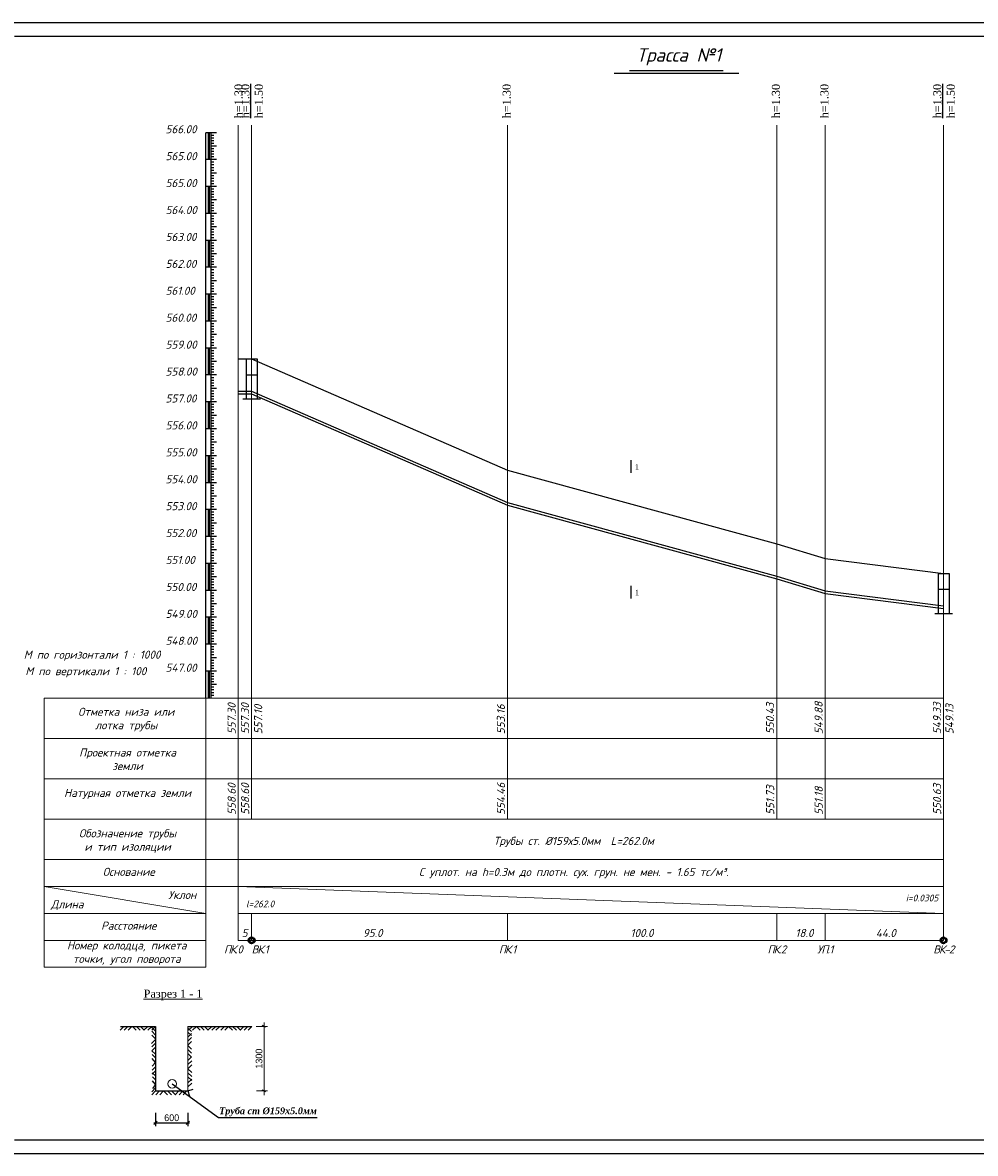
# Model space of a CAD drawing. Extents: x 0 to 361260, y 0 to 4201817.
# Tile 88 of 256: x 360173 to 360526, y 4199649 to 4200069. Entities that reach past the tile are written whole.
import ezdxf

# ---------------------------------------------------------------- set-up
doc = ezdxf.new("R2010")
doc.units = 0
doc.header["$LTSCALE"] = 0.5
doc.header["$MEASUREMENT"] = 0
for name, color, linetype in [('(0)', 7, 'Continuous'), ('_PP_TAB', 7, 'Continuous'), ('Layer6', 28, 'Continuous'), ('TXT', 7, 'Continuous'), ('Водопровод 10', 7, 'Continuous')]:
    doc.layers.add(name, color=color, linetype=linetype)
doc.styles.add('Arial Gyr', font='arial.ttf')
doc.styles.add('IsoK', font='isocpeui.ttf')
doc.styles.add('TIMES', font='times.ttf')
doc.styles.add('TimesNew', font='times.ttf', dxfattribs={"height": 2.5})

# ---------------------------------------------------------------- blocks, each defined once
blk = doc.blocks.new('_Oblique')
at = {"color": 0, "linetype": 'ByBlock', "lineweight": -2}
blk.add_line((-0.5, -0.5), (0.5, 0.5), dxfattribs=at)

msp = doc.modelspace()

# ---------------------------------------------------------------- linework, layer by layer
at = {"layer": '(0)', "ltscale": 2}
for p, q in [((360352.572, 4199902.527), (360452.572, 4199875.227)), ((360452.572, 4199875.227), (360470.572, 4199869.727)), ((360470.572, 4199869.727), (360514.572, 4199864.227))]:
    msp.add_line(p, q, dxfattribs=at)
at = {"ltscale": 2}
for p, q in [((360149.526, 4200068.806), (360776.215, 4200068.806)), ((360169.526, 4200063.806), (360771.344, 4200063.806)), ((360169.526, 4199653.806), (360771.344, 4199653.806)), ((360149.526, 4199648.806), (360776.215, 4199648.806))]:
    msp.add_line(p, q, dxfattribs=at)
at = {"color": 7}
for p, q in [((360397.955, 4200051.061), (360432.714, 4200051.061)), ((360392.267, 4200050.061), (360438.542, 4200050.061))]:
    msp.add_line(p, q, dxfattribs=at)
at = {"color": 132, "lineweight": 20, "ltscale": 0.13, "true_color": 0x00c2c2}
for p, q in [((360252.572, 4199737.927), (360252.572, 4200030.656)), ((360257.572, 4199772.927), (360257.572, 4200030.656)), ((360352.572, 4199772.927), (360352.572, 4200030.656)), ((360452.572, 4199772.927), (360452.572, 4200030.656)), ((360470.572, 4199772.927), (360470.572, 4200030.656)), ((360514.572, 4199772.927), (360514.572, 4200030.656)), ((360180.572, 4199817.927), (360180.572, 4199717.927)), ((360180.572, 4199817.927), (360240.572, 4199817.927)), ((360252.572, 4199817.927), (360240.572, 4199817.927)), ((360240.572, 4199817.927), (360240.572, 4199717.927)), ((360514.572, 4199817.927), (360252.572, 4199817.927)), ((360180.572, 4199802.927), (360240.572, 4199802.927)), ((360252.572, 4199802.927), (360240.572, 4199802.927)), ((360514.572, 4199802.927), (360252.572, 4199802.927)), ((360180.572, 4199787.927), (360252.572, 4199787.927)), ((360252.572, 4199787.927), (360514.572, 4199787.927)), ((360180.572, 4199772.927), (360240.572, 4199772.927)), ((360252.572, 4199772.927), (360240.572, 4199772.927)), ((360514.572, 4199772.927), (360252.572, 4199772.927)), ((360514.572, 4199772.927), (360514.572, 4199737.927)), ((360180.572, 4199757.927), (360240.572, 4199757.927)), ((360252.572, 4199757.927), (360240.572, 4199757.927)), ((360514.572, 4199757.927), (360252.572, 4199757.927)), ((360180.572, 4199747.927), (360240.572, 4199747.927)), ((360180.572, 4199747.927), (360240.572, 4199737.927)), ((360252.572, 4199747.927), (360240.572, 4199747.927)), ((360514.572, 4199747.927), (360252.572, 4199747.927)), ((360252.572, 4199747.927), (360252.572, 4199727.927)), ((360252.572, 4199747.927), (360514.572, 4199737.927)), ((360180.572, 4199737.927), (360240.572, 4199737.927)), ((360514.572, 4199737.927), (360252.572, 4199737.927)), ((360252.572, 4199737.927), (360252.572, 4199727.927)), ((360352.572, 4199737.927), (360352.572, 4199727.927)), ((360452.572, 4199737.927), (360452.572, 4199727.927)), ((360470.572, 4199737.927), (360470.572, 4199727.927)), ((360514.572, 4199737.927), (360514.572, 4199727.927)), ((360180.572, 4199727.927), (360240.572, 4199727.927)), ((360514.572, 4199727.927), (360252.572, 4199727.927)), ((360180.572, 4199717.927), (360240.572, 4199717.927))]:
    msp.add_line(p, q, dxfattribs=at)
at = {"linetype": 'Continuous'}
msp.add_line((360242.572, 4199913.927), (360242.572, 4199914.827), dxfattribs=at)
at = {"color": 4, "lineweight": 20, "ltscale": 0.13}
msp.add_line((360180.572, 4199727.927), (360240.572, 4199727.927), dxfattribs=at)
at = {"ltscale": 0.5}
for p, q in [((360210.149, 4199695.989), (360208.73, 4199694.546)), ((360208.806, 4199695.985), (360221.883, 4199695.985)), ((360211.64, 4199695.989), (360210.221, 4199694.546)), ((360213.064, 4199695.985), (360211.712, 4199694.546)), ((360213.276, 4199695.989), (360214.695, 4199694.546)), ((360214.767, 4199695.989), (360216.186, 4199694.546)), ((360216.258, 4199695.989), (360217.677, 4199694.546)), ((360218.968, 4199695.989), (360217.549, 4199694.546)), ((360220.459, 4199695.989), (360219.04, 4199694.546)), ((360221.883, 4199694.261), (360220.418, 4199695.658)), ((360221.905, 4199692.77), (360220.441, 4199694.167)), ((360221.883, 4199695.985), (360220.531, 4199694.546)), ((360221.883, 4199695.985), (360221.883, 4199671.985)), ((360233.896, 4199695.985), (360245.714, 4199695.985)), ((360233.896, 4199695.352), (360235.222, 4199694.057)), ((360233.896, 4199693.865), (360235.227, 4199692.566)), ((360235.557, 4199695.985), (360234.138, 4199694.541)), ((360237.048, 4199695.985), (360235.629, 4199694.541)), ((360237.039, 4199695.985), (360238.458, 4199694.541)), ((360238.531, 4199695.985), (360239.95, 4199694.541)), ((360240.022, 4199695.985), (360241.441, 4199694.541)), ((360242.731, 4199695.985), (360241.312, 4199694.541)), ((360244.222, 4199695.985), (360242.804, 4199694.541)), ((360245.714, 4199695.985), (360244.295, 4199694.541)), ((360245.883, 4199695.985), (360257.701, 4199695.985)), ((360247.544, 4199695.985), (360246.125, 4199694.541)), ((360249.035, 4199695.985), (360247.616, 4199694.541)), ((360249.026, 4199695.985), (360250.445, 4199694.541)), ((360250.518, 4199695.985), (360251.937, 4199694.541)), ((360252.009, 4199695.985), (360253.428, 4199694.541)), ((360254.718, 4199695.985), (360253.299, 4199694.541)), ((360256.209, 4199695.985), (360254.79, 4199694.541)), ((360257.701, 4199695.985), (360256.282, 4199694.541)), ((360221.927, 4199691.287), (360220.426, 4199689.574)), ((360221.927, 4199691.279), (360220.463, 4199692.676)), ((360221.883, 4199689.729), (360220.527, 4199688.356)), ((360233.896, 4199691.977), (360235.267, 4199693.332)), ((360233.896, 4199690.481), (360235.271, 4199691.841)), ((360233.896, 4199688.985), (360235.276, 4199690.35)), ((360221.883, 4199688.216), (360220.549, 4199686.865)), ((360221.883, 4199685.707), (360220.549, 4199686.865)), ((360221.883, 4199684.248), (360220.569, 4199685.502)), ((360233.837, 4199688.935), (360233.841, 4199688.931)), ((360233.837, 4199688.926), (360233.841, 4199688.931)), ((360233.896, 4199688.877), (360235.285, 4199687.52)), ((360233.896, 4199687.39), (360235.29, 4199686.029)), ((360233.896, 4199685.903), (360235.294, 4199684.538)), ((360221.883, 4199682.614), (360220.591, 4199684.011)), ((360221.883, 4199682.614), (360220.62, 4199681.187)), ((360221.883, 4199680.943), (360220.629, 4199679.695)), ((360233.896, 4199683.284), (360235.294, 4199684.667)), ((360233.896, 4199681.788), (360235.299, 4199683.175)), ((360233.896, 4199680.261), (360235.303, 4199681.684)), ((360221.883, 4199679.443), (360220.638, 4199678.204)), ((360221.883, 4199677.559), (360220.677, 4199678.709)), ((360221.883, 4199676.089), (360220.7, 4199677.218)), ((360233.882, 4199678.77), (360235.343, 4199677.368)), ((360233.896, 4199680.261), (360235.325, 4199678.859)), ((360233.9, 4199677.278), (360235.361, 4199675.877)), ((360221.883, 4199673.155), (360220.46, 4199671.715)), ((360221.883, 4199674.393), (360220.722, 4199675.727)), ((360221.883, 4199674.393), (360220.763, 4199672.898)), ((360228.079, 4199674.645), (360245.306, 4199662.15)), ((360233.873, 4199674.958), (360235.312, 4199676.381)), ((360233.877, 4199673.466), (360235.317, 4199674.89)), ((360233.877, 4199671.983), (360235.804, 4199672.604)), ((360221.887, 4199671.989), (360220.468, 4199670.546)), ((360221.883, 4199671.985), (360233.883, 4199671.985)), ((360223.379, 4199671.989), (360221.96, 4199670.546)), ((360224.87, 4199671.989), (360223.451, 4199670.546)), ((360224.861, 4199671.989), (360226.28, 4199670.546)), ((360226.353, 4199671.989), (360227.771, 4199670.546)), ((360227.844, 4199671.989), (360229.263, 4199670.546)), ((360230.553, 4199671.989), (360229.134, 4199670.546)), ((360232.044, 4199671.989), (360230.625, 4199670.546)), ((360233.535, 4199671.989), (360232.117, 4199670.546)), ((360233.881, 4199671.991), (360234.535, 4199670.075)), ((360221.258, 4199660.152), (360234.508, 4199660.152)), ((360221.883, 4199663.821), (360221.883, 4199658.902)), ((360233.883, 4199663.821), (360233.883, 4199658.902)), ((360245.306, 4199662.15), (360281.893, 4199662.15))]:
    msp.add_line(p, q, dxfattribs=at)
at = {"linetype": 'Continuous', "lineweight": 5}
for p, q in [((360221.883, 4199671.985), (360221.883, 4199695.985)), ((360233.896, 4199671.989), (360233.896, 4199695.985))]:
    msp.add_line(p, q, dxfattribs=at)
at = {"lineweight": 15, "ltscale": 0.5}
for p, q in [((360259.291, 4199695.985), (360263.443, 4199695.985)), ((360261.528, 4199696.428), (360262.778, 4199695.629)), ((360262.193, 4199697.413), (360262.193, 4199670.487)), ((360261.5, 4199672.428), (360262.75, 4199671.629)), ((360259.38, 4199671.985), (360263.443, 4199671.985)), ((360221.883, 4199663.821), (360221.883, 4199658.902)), ((360233.883, 4199663.821), (360233.883, 4199658.902))]:
    msp.add_line(p, q, dxfattribs=at)
at = {"color": 0, "lineweight": 15, "ltscale": 0.5}
msp.add_circle((360228.079, 4199674.645), 1.587, dxfattribs=at)
at = {"layer": '_PP_TAB', "color": 0, "ltscale": 10}
for p, q in [((360252.572, 4199943.927), (360257.572, 4199943.927)), ((360257.572, 4199943.927), (360352.572, 4199902.527))]:
    msp.add_line(p, q, dxfattribs=at)
at = {"layer": '_PP_TAB', "ltscale": 5000}
for p, q in [((360255.572, 4199943.927), (360255.572, 4199928.927)), ((360255.572, 4199943.927), (360259.572, 4199943.927)), ((360259.572, 4199943.927), (360259.572, 4199928.927)), ((360255.572, 4199938.029), (360259.572, 4199938.029)), ((360260.892, 4199928.927), (360254.253, 4199928.927)), ((360512.572, 4199864.227), (360512.572, 4199849.227)), ((360512.572, 4199864.227), (360516.572, 4199864.227)), ((360516.572, 4199864.227), (360516.572, 4199849.227)), ((360512.572, 4199858.329), (360516.572, 4199858.329)), ((360517.892, 4199849.227), (360511.253, 4199849.227))]:
    msp.add_line(p, q, dxfattribs=at)
at = {"layer": '_PP_TAB', "color": 176, "lineweight": 25, "ltscale": 5000}
for p, q in [((360252.572, 4199931.927), (360257.572, 4199931.927)), ((360252.572, 4199930.927), (360257.572, 4199930.927)), ((360257.572, 4199931.927), (360352.572, 4199890.527)), ((360257.572, 4199930.927), (360352.572, 4199889.527)), ((360352.572, 4199890.527), (360452.572, 4199863.227)), ((360352.572, 4199889.527), (360452.572, 4199862.227)), ((360452.572, 4199863.227), (360470.572, 4199857.727)), ((360452.572, 4199862.227), (360470.572, 4199856.727)), ((360470.572, 4199857.727), (360514.572, 4199852.227)), ((360470.572, 4199856.727), (360514.572, 4199851.227))]:
    msp.add_line(p, q, dxfattribs=at)
at = {"layer": 'TXT'}
for p, q in [((360240.572, 4199817.927), (360240.572, 4200027.927)), ((360242.572, 4200027.927), (360240.572, 4200027.927)), ((360241.372, 4200027.927), (360241.372, 4200017.927)), ((360241.572, 4200027.927), (360241.572, 4200017.927)), ((360241.772, 4200027.927), (360241.772, 4200017.927)), ((360242.572, 4199817.927), (360242.572, 4200027.927)), ((360244.572, 4200027.927), (360242.572, 4200027.927)), ((360243.572, 4200026.927), (360242.572, 4200026.927)), ((360243.572, 4200025.927), (360242.572, 4200025.927)), ((360243.572, 4200024.927), (360242.572, 4200024.927)), ((360243.572, 4200023.927), (360242.572, 4200023.927)), ((360244.572, 4200022.927), (360242.572, 4200022.927)), ((360243.572, 4200021.927), (360242.572, 4200021.927)), ((360242.572, 4200017.927), (360240.572, 4200017.927)), ((360243.572, 4200020.927), (360242.572, 4200020.927)), ((360243.572, 4200019.927), (360242.572, 4200019.927)), ((360243.572, 4200018.927), (360242.572, 4200018.927)), ((360244.572, 4200017.927), (360242.572, 4200017.927)), ((360243.572, 4200016.927), (360242.572, 4200016.927)), ((360243.572, 4200015.927), (360242.572, 4200015.927)), ((360243.572, 4200014.927), (360242.572, 4200014.927)), ((360243.572, 4200013.927), (360242.572, 4200013.927)), ((360244.572, 4200012.927), (360242.572, 4200012.927)), ((360243.572, 4200011.927), (360242.572, 4200011.927)), ((360243.572, 4200010.927), (360242.572, 4200010.927)), ((360243.572, 4200009.927), (360242.572, 4200009.927)), ((360243.572, 4200008.927), (360242.572, 4200008.927)), ((360242.572, 4200007.927), (360240.572, 4200007.927)), ((360242.572, 4200007.927), (360240.572, 4200007.927)), ((360241.372, 4200007.927), (360241.372, 4199997.927)), ((360241.572, 4200007.927), (360241.572, 4199997.927)), ((360241.772, 4200007.927), (360241.772, 4199997.927)), ((360244.572, 4200007.927), (360242.572, 4200007.927)), ((360244.572, 4200007.927), (360242.572, 4200007.927)), ((360243.572, 4200006.927), (360242.572, 4200006.927)), ((360243.572, 4200005.927), (360242.572, 4200005.927)), ((360243.572, 4200004.927), (360242.572, 4200004.927)), ((360243.572, 4200003.927), (360242.572, 4200003.927)), ((360244.572, 4200002.927), (360242.572, 4200002.927)), ((360243.572, 4200001.927), (360242.572, 4200001.927)), ((360243.572, 4200000.927), (360242.572, 4200000.927)), ((360242.572, 4199997.927), (360240.572, 4199997.927)), ((360243.572, 4199999.927), (360242.572, 4199999.927)), ((360243.572, 4199998.927), (360242.572, 4199998.927)), ((360244.572, 4199997.927), (360242.572, 4199997.927)), ((360243.572, 4199996.927), (360242.572, 4199996.927)), ((360243.572, 4199995.927), (360242.572, 4199995.927)), ((360243.572, 4199994.927), (360242.572, 4199994.927)), ((360243.572, 4199993.927), (360242.572, 4199993.927)), ((360244.572, 4199992.927), (360242.572, 4199992.927)), ((360243.572, 4199991.927), (360242.572, 4199991.927)), ((360242.572, 4199987.927), (360240.572, 4199987.927)), ((360241.372, 4199987.927), (360241.372, 4199977.927)), ((360241.572, 4199987.927), (360241.572, 4199977.927)), ((360241.772, 4199987.927), (360241.772, 4199977.927)), ((360243.572, 4199990.927), (360242.572, 4199990.927)), ((360243.572, 4199989.927), (360242.572, 4199989.927)), ((360243.572, 4199988.927), (360242.572, 4199988.927)), ((360244.572, 4199987.927), (360242.572, 4199987.927)), ((360243.572, 4199986.927), (360242.572, 4199986.927)), ((360243.572, 4199985.927), (360242.572, 4199985.927)), ((360243.572, 4199984.927), (360242.572, 4199984.927)), ((360243.572, 4199983.927), (360242.572, 4199983.927)), ((360244.572, 4199982.927), (360242.572, 4199982.927)), ((360243.572, 4199981.927), (360242.572, 4199981.927)), ((360243.572, 4199980.927), (360242.572, 4199980.927)), ((360243.572, 4199979.927), (360242.572, 4199979.927)), ((360242.572, 4199977.927), (360240.572, 4199977.927)), ((360243.572, 4199978.927), (360242.572, 4199978.927)), ((360244.572, 4199977.927), (360242.572, 4199977.927)), ((360243.572, 4199976.927), (360242.572, 4199976.927)), ((360243.572, 4199975.927), (360242.572, 4199975.927)), ((360243.572, 4199974.927), (360242.572, 4199974.927)), ((360243.572, 4199973.927), (360242.572, 4199973.927)), ((360244.572, 4199972.927), (360242.572, 4199972.927)), ((360243.572, 4199971.927), (360242.572, 4199971.927)), ((360243.572, 4199970.927), (360242.572, 4199970.927)), ((360242.572, 4199967.927), (360240.572, 4199967.927)), ((360241.372, 4199967.927), (360241.372, 4199957.927)), ((360241.572, 4199967.927), (360241.572, 4199957.927)), ((360241.772, 4199967.927), (360241.772, 4199957.927)), ((360243.572, 4199969.927), (360242.572, 4199969.927)), ((360243.572, 4199968.927), (360242.572, 4199968.927)), ((360244.572, 4199967.927), (360242.572, 4199967.927)), ((360243.572, 4199966.927), (360242.572, 4199966.927)), ((360243.572, 4199965.927), (360242.572, 4199965.927)), ((360243.572, 4199964.927), (360242.572, 4199964.927)), ((360243.572, 4199963.927), (360242.572, 4199963.927)), ((360244.572, 4199962.927), (360242.572, 4199962.927)), ((360243.572, 4199961.927), (360242.572, 4199961.927)), ((360243.572, 4199960.927), (360242.572, 4199960.927)), ((360243.572, 4199959.927), (360242.572, 4199959.927)), ((360243.572, 4199958.927), (360242.572, 4199958.927)), ((360242.572, 4199957.927), (360240.572, 4199957.927)), ((360244.572, 4199957.927), (360242.572, 4199957.927)), ((360243.572, 4199956.927), (360242.572, 4199956.927)), ((360243.572, 4199955.927), (360242.572, 4199955.927)), ((360243.572, 4199954.927), (360242.572, 4199954.927)), ((360243.572, 4199953.927), (360242.572, 4199953.927)), ((360244.572, 4199952.927), (360242.572, 4199952.927)), ((360243.572, 4199951.927), (360242.572, 4199951.927)), ((360243.572, 4199950.927), (360242.572, 4199950.927)), ((360243.572, 4199949.927), (360242.572, 4199949.927)), ((360242.572, 4199947.927), (360240.572, 4199947.927)), ((360241.372, 4199947.927), (360241.372, 4199937.927)), ((360241.572, 4199947.927), (360241.572, 4199937.927)), ((360241.772, 4199947.927), (360241.772, 4199937.927)), ((360243.572, 4199948.927), (360242.572, 4199948.927)), ((360244.572, 4199947.927), (360242.572, 4199947.927)), ((360243.572, 4199946.927), (360242.572, 4199946.927)), ((360243.572, 4199945.927), (360242.572, 4199945.927)), ((360243.572, 4199944.927), (360242.572, 4199944.927)), ((360243.572, 4199943.927), (360242.572, 4199943.927)), ((360244.572, 4199942.927), (360242.572, 4199942.927)), ((360243.572, 4199941.927), (360242.572, 4199941.927)), ((360242.572, 4199937.927), (360240.572, 4199937.927)), ((360243.572, 4199940.927), (360242.572, 4199940.927)), ((360243.572, 4199939.927), (360242.572, 4199939.927)), ((360243.572, 4199938.927), (360242.572, 4199938.927)), ((360244.572, 4199937.927), (360242.572, 4199937.927)), ((360243.572, 4199936.927), (360242.572, 4199936.927)), ((360243.572, 4199935.927), (360242.572, 4199935.927)), ((360243.572, 4199934.927), (360242.572, 4199934.927)), ((360243.572, 4199933.927), (360242.572, 4199933.927)), ((360244.572, 4199932.927), (360242.572, 4199932.927)), ((360243.572, 4199931.927), (360242.572, 4199931.927)), ((360243.572, 4199930.927), (360242.572, 4199930.927)), ((360243.572, 4199929.927), (360242.572, 4199929.927)), ((360243.572, 4199928.927), (360242.572, 4199928.927)), ((360242.572, 4199927.927), (360240.572, 4199927.927)), ((360241.372, 4199927.927), (360241.372, 4199917.927)), ((360241.572, 4199927.927), (360241.572, 4199917.927)), ((360241.772, 4199927.927), (360241.772, 4199917.927)), ((360244.572, 4199927.927), (360242.572, 4199927.927)), ((360243.572, 4199926.927), (360242.572, 4199926.927)), ((360243.572, 4199925.927), (360242.572, 4199925.927)), ((360243.572, 4199924.927), (360242.572, 4199924.927)), ((360243.572, 4199923.927), (360242.572, 4199923.927)), ((360244.572, 4199922.927), (360242.572, 4199922.927)), ((360243.572, 4199921.927), (360242.572, 4199921.927)), ((360243.572, 4199920.927), (360242.572, 4199920.927)), ((360242.572, 4199917.927), (360240.572, 4199917.927)), ((360243.572, 4199919.927), (360242.572, 4199919.927)), ((360243.572, 4199918.927), (360242.572, 4199918.927)), ((360244.572, 4199917.927), (360242.572, 4199917.927)), ((360243.572, 4199916.927), (360242.572, 4199916.927)), ((360243.572, 4199915.927), (360242.572, 4199915.927)), ((360243.572, 4199914.927), (360242.572, 4199914.927)), ((360243.572, 4199913.927), (360242.572, 4199913.927)), ((360244.572, 4199912.927), (360242.572, 4199912.927)), ((360243.572, 4199911.927), (360242.572, 4199911.927)), ((360242.572, 4199907.927), (360240.572, 4199907.927)), ((360241.372, 4199907.927), (360241.372, 4199897.927)), ((360241.572, 4199907.927), (360241.572, 4199897.927)), ((360241.772, 4199907.927), (360241.772, 4199897.927)), ((360243.572, 4199910.927), (360242.572, 4199910.927)), ((360243.572, 4199909.927), (360242.572, 4199909.927)), ((360243.572, 4199908.927), (360242.572, 4199908.927)), ((360244.572, 4199907.927), (360242.572, 4199907.927)), ((360243.572, 4199906.927), (360242.572, 4199906.927)), ((360243.572, 4199905.927), (360242.572, 4199905.927)), ((360243.572, 4199904.927), (360242.572, 4199904.927)), ((360243.572, 4199903.927), (360242.572, 4199903.927)), ((360244.572, 4199902.927), (360242.572, 4199902.927)), ((360243.572, 4199901.927), (360242.572, 4199901.927)), ((360243.572, 4199900.927), (360242.572, 4199900.927)), ((360243.572, 4199899.927), (360242.572, 4199899.927)), ((360242.572, 4199897.927), (360240.572, 4199897.927)), ((360243.572, 4199898.927), (360242.572, 4199898.927)), ((360244.572, 4199897.927), (360242.572, 4199897.927)), ((360243.572, 4199896.927), (360242.572, 4199896.927)), ((360243.572, 4199895.927), (360242.572, 4199895.927)), ((360243.572, 4199894.927), (360242.572, 4199894.927)), ((360243.572, 4199893.927), (360242.572, 4199893.927)), ((360244.572, 4199892.927), (360242.572, 4199892.927)), ((360243.572, 4199891.927), (360242.572, 4199891.927)), ((360243.572, 4199890.927), (360242.572, 4199890.927)), ((360242.572, 4199887.927), (360240.572, 4199887.927)), ((360241.372, 4199887.927), (360241.372, 4199877.927)), ((360241.572, 4199887.927), (360241.572, 4199877.927)), ((360241.772, 4199887.927), (360241.772, 4199877.927)), ((360243.572, 4199889.927), (360242.572, 4199889.927)), ((360243.572, 4199888.927), (360242.572, 4199888.927)), ((360244.572, 4199887.927), (360242.572, 4199887.927)), ((360243.572, 4199886.927), (360242.572, 4199886.927)), ((360243.572, 4199885.927), (360242.572, 4199885.927)), ((360243.572, 4199884.927), (360242.572, 4199884.927)), ((360243.572, 4199883.927), (360242.572, 4199883.927)), ((360244.572, 4199882.927), (360242.572, 4199882.927)), ((360243.572, 4199881.927), (360242.572, 4199881.927)), ((360243.572, 4199880.927), (360242.572, 4199880.927)), ((360243.572, 4199879.927), (360242.572, 4199879.927)), ((360243.572, 4199878.927), (360242.572, 4199878.927)), ((360242.572, 4199877.927), (360240.572, 4199877.927)), ((360244.572, 4199877.927), (360242.572, 4199877.927)), ((360243.572, 4199876.927), (360242.572, 4199876.927)), ((360243.572, 4199875.927), (360242.572, 4199875.927)), ((360243.572, 4199874.927), (360242.572, 4199874.927)), ((360243.572, 4199873.927), (360242.572, 4199873.927)), ((360244.572, 4199872.927), (360242.572, 4199872.927)), ((360243.572, 4199871.927), (360242.572, 4199871.927)), ((360243.572, 4199870.927), (360242.572, 4199870.927)), ((360243.572, 4199869.927), (360242.572, 4199869.927)), ((360242.572, 4199867.927), (360240.572, 4199867.927)), ((360242.572, 4199867.927), (360240.572, 4199867.927)), ((360241.372, 4199867.927), (360241.372, 4199857.927)), ((360241.572, 4199867.927), (360241.572, 4199857.927)), ((360241.772, 4199867.927), (360241.772, 4199857.927)), ((360243.572, 4199868.927), (360242.572, 4199868.927)), ((360244.572, 4199867.927), (360242.572, 4199867.927)), ((360244.572, 4199867.927), (360242.572, 4199867.927)), ((360243.572, 4199866.927), (360242.572, 4199866.927)), ((360243.572, 4199865.927), (360242.572, 4199865.927)), ((360243.572, 4199864.927), (360242.572, 4199864.927)), ((360243.572, 4199863.927), (360242.572, 4199863.927)), ((360244.572, 4199862.927), (360242.572, 4199862.927)), ((360243.572, 4199861.927), (360242.572, 4199861.927)), ((360242.572, 4199857.927), (360240.572, 4199857.927)), ((360243.572, 4199860.927), (360242.572, 4199860.927)), ((360243.572, 4199859.927), (360242.572, 4199859.927)), ((360243.572, 4199858.927), (360242.572, 4199858.927)), ((360244.572, 4199857.927), (360242.572, 4199857.927)), ((360244.572, 4199857.927), (360242.572, 4199857.927)), ((360243.572, 4199856.927), (360242.572, 4199856.927)), ((360243.572, 4199855.927), (360242.572, 4199855.927)), ((360243.572, 4199854.927), (360242.572, 4199854.927)), ((360243.572, 4199853.927), (360242.572, 4199853.927)), ((360244.572, 4199852.927), (360242.572, 4199852.927)), ((360243.572, 4199851.927), (360242.572, 4199851.927)), ((360243.572, 4199850.927), (360242.572, 4199850.927)), ((360243.572, 4199849.927), (360242.572, 4199849.927)), ((360243.572, 4199848.927), (360242.572, 4199848.927)), ((360242.572, 4199847.927), (360240.572, 4199847.927)), ((360241.372, 4199847.927), (360241.372, 4199837.927)), ((360241.572, 4199847.927), (360241.572, 4199837.927)), ((360241.772, 4199847.927), (360241.772, 4199837.927)), ((360244.572, 4199847.927), (360242.572, 4199847.927)), ((360244.572, 4199847.927), (360242.572, 4199847.927)), ((360243.572, 4199846.927), (360242.572, 4199846.927)), ((360243.572, 4199845.927), (360242.572, 4199845.927)), ((360243.572, 4199844.927), (360242.572, 4199844.927)), ((360243.572, 4199843.927), (360242.572, 4199843.927)), ((360244.572, 4199842.927), (360242.572, 4199842.927)), ((360243.572, 4199841.927), (360242.572, 4199841.927)), ((360243.572, 4199840.927), (360242.572, 4199840.927)), ((360242.572, 4199837.927), (360240.572, 4199837.927)), ((360243.572, 4199839.927), (360242.572, 4199839.927)), ((360243.572, 4199838.927), (360242.572, 4199838.927)), ((360244.572, 4199837.927), (360242.572, 4199837.927)), ((360244.572, 4199837.927), (360242.572, 4199837.927)), ((360243.572, 4199836.927), (360242.572, 4199836.927)), ((360243.572, 4199835.927), (360242.572, 4199835.927)), ((360243.572, 4199834.927), (360242.572, 4199834.927)), ((360243.572, 4199833.927), (360242.572, 4199833.927)), ((360244.572, 4199832.927), (360242.572, 4199832.927)), ((360242.572, 4199827.927), (360240.572, 4199827.927)), ((360241.372, 4199827.927), (360241.372, 4199817.927)), ((360241.572, 4199827.927), (360241.572, 4199817.927)), ((360241.772, 4199827.927), (360241.772, 4199817.927)), ((360243.572, 4199831.927), (360242.572, 4199831.927)), ((360243.572, 4199830.927), (360242.572, 4199830.927)), ((360243.572, 4199829.927), (360242.572, 4199829.927)), ((360243.572, 4199828.927), (360242.572, 4199828.927)), ((360244.572, 4199827.927), (360242.572, 4199827.927)), ((360243.572, 4199826.927), (360242.572, 4199826.927)), ((360243.572, 4199825.927), (360242.572, 4199825.927)), ((360243.572, 4199824.927), (360242.572, 4199824.927)), ((360243.572, 4199823.927), (360242.572, 4199823.927)), ((360244.572, 4199822.927), (360242.572, 4199822.927)), ((360243.572, 4199821.927), (360242.572, 4199821.927)), ((360243.572, 4199820.927), (360242.572, 4199820.927)), ((360243.572, 4199819.927), (360242.572, 4199819.927)), ((360243.572, 4199818.927), (360242.572, 4199818.927))]:
    msp.add_line(p, q, dxfattribs=at)
at = {"layer": 'Водопровод 10', "color": 0, "linetype": 'Continuous', "lineweight": -2}
for p, q in [((360398.387, 4199906.266, -909.055), (360398.387, 4199901.562, -909.055)), ((360398.387, 4199859.618, -909.055), (360398.387, 4199854.914, -909.055))]:
    msp.add_line(p, q, dxfattribs=at)

# ---------------------------------------------------------------- block references
at = {"lineweight": 15, "ltscale": 0.5, "xscale": 1.25, "yscale": 1.25, "zscale": 1.25}
msp.add_blockref('_Oblique', (360221.883, 4199660.152), dxfattribs=at)
at = {"lineweight": 15, "ltscale": 0.5, "xscale": 1.25, "yscale": 1.25, "zscale": 1.25, "rotation": 180}
msp.add_blockref('_Oblique', (360233.883, 4199660.152), dxfattribs=at)

# ---------------------------------------------------------------- texts
at = {"color": 0, "linetype": 'Continuous', "lineweight": 30, "style": 'IsoK'}
for s, p in [('566.00', (360225.599, 4200027.701, -909.055)), ('565.00', (360225.599, 4200017.701, -909.055)), ('565.00', (360225.599, 4200007.701, -909.055)), ('564.00', (360225.599, 4199997.701, -909.055)), ('563.00', (360225.599, 4199987.701, -909.055)), ('562.00', (360225.599, 4199977.701, -909.055)), ('561.00', (360225.599, 4199967.701, -909.055)), ('560.00', (360225.599, 4199957.701, -909.055)), ('559.00', (360225.599, 4199947.701, -909.055)), ('558.00', (360225.599, 4199937.701, -909.055)), ('557.00', (360225.599, 4199927.701, -909.055)), ('556.00', (360225.599, 4199917.701, -909.055)), ('555.00', (360225.599, 4199907.701, -909.055)), ('554.00', (360225.599, 4199897.701, -909.055)), ('553.00', (360225.599, 4199887.701, -909.055)), ('552.00', (360225.599, 4199877.701, -909.055)), ('551.00', (360225.599, 4199867.701, -909.055)), ('550.00', (360225.599, 4199857.701, -909.055)), ('549.00', (360225.599, 4199847.701, -909.055)), ('548.00', (360225.599, 4199837.701, -909.055)), ('547.00', (360225.599, 4199827.701, -909.055))]:
    msp.add_text(s, height=3, dxfattribs=at).set_placement(p)
at = {"linetype": 'Continuous', "lineweight": 30, "style": 'IsoK'}
for s, p in [('557.30', (360251.637, 4199804.519, -899.224)), ('557.30', (360256.637, 4199804.519, -899.224)), ('557.10', (360261.508, 4199804.519, -899.224)), ('553.16', (360351.637, 4199804.519, -899.224)), ('550.43', (360451.637, 4199804.519, -899.224)), ('549.88', (360469.637, 4199804.519, -899.224)), ('549.33', (360513.637, 4199804.519, -899.224)), ('549.13', (360518.249, 4199804.519, -899.224)), ('558.60', (360251.663, 4199774.519, -902.841)), ('558.60', (360256.663, 4199774.519, -902.841)), ('554.46', (360351.663, 4199774.519, -902.841)), ('551.73', (360451.663, 4199774.519, -902.841)), ('551.18', (360469.663, 4199774.519, -902.841)), ('550.63', (360513.663, 4199774.519, -902.841))]:
    msp.add_text(s, height=3, rotation=90, dxfattribs=at).set_placement(p)
at = {"lineweight": 30, "ltscale": 0.13, "char_height": 3, "attachment_point": 5, "rotation": 90}
for insert, width in [((360252.738, 4200039.667), 12.33714), ((360352.312, 4200039.667), 16.68843), ((360452.312, 4200039.667), 16.68843), ((360470.312, 4200039.667), 16.68843)]:
    msp.add_mtext('{\\fTimes New Roman|b0|i0|c204|p18;h=1.30}', dxfattribs=dict(at, insert=insert, width=width))
at = {"lineweight": 30, "ltscale": 0.13, "char_height": 3}
for s, insert, width, attachment_point in [('{\\fISOCPEUR|b0|i1|c204|p34;М\\fISOCPEUR|b0|i1|c0|p34; \\fISOCPEUR|b0|i1|c204|p34;по\\fISOCPEUR|b0|i1|c0|p34; \\fISOCPEUR|b0|i1|c204|p34;горизонтали\\fISOCPEUR|b0|i1|c0|p34; 1 : 1000\\fTimes New Roman|b0|i0|c204|p18; }', (360198.311, 4199833.635), 65.93338, 5), ('{\\fISOCPEUR|b0|i1|c204|p34;М\\fISOCPEUR|b0|i1|c0|p34; \\fISOCPEUR|b0|i1|c204|p34;по\\fISOCPEUR|b0|i1|c0|p34; \\fISOCPEUR|b0|i1|c204|p34;вертикали\\fISOCPEUR|b0|i1|c0|p34; 1 : 100}', (360195.986, 4199827.505), 50.2234, 5), ('{\\fISOCPEUR|b0|i1|c204|p34;Отметка\\fISOCPEUR|b0|i1|c0|p34; \\fISOCPEUR|b0|i1|c204|p34;низа\\fISOCPEUR|b0|i1|c0|p34; \\fISOCPEUR|b0|i1|c204|p34;или\\fISOCPEUR|b0|i1|c0|p34; \\P\\fISOCPEUR|b0|i1|c204|p34;лотка\\fISOCPEUR|b0|i1|c0|p34; \\fISOCPEUR|b0|i1|c204|p34;трубы}', (360210.97, 4199809.918), 47.55856, 5), ('{\\fISOCPEUR|b0|i1|c204|p34;Проектная\\fISOCPEUR|b0|i1|c0|p34; \\fISOCPEUR|b0|i1|c204|p34;отметка\\fISOCPEUR|b0|i1|c0|p34; \\fISOCPEUR|b0|i1|c204|p34;земли}', (360211.492, 4199799.199), 45.79479, 2), ('{\\fISOCPEUR|b0|i1|c204|p34;Натурная\\fISOCPEUR|b0|i1|c0|p34; \\fISOCPEUR|b0|i1|c204|p34;отметка\\fISOCPEUR|b0|i1|c0|p34; \\fISOCPEUR|b0|i1|c204|p34;земли}', (360211.492, 4199784.199), 45.79479, 2), ('{\\fISOCPEUR|b0|i1|c204|p34;Обозначение\\fISOCPEUR|b0|i1|c0|p34; \\fISOCPEUR|b0|i1|c204|p34;трубы\\fISOCPEUR|b0|i1|c0|p34; \\P\\fISOCPEUR|b0|i1|c204|p34;и\\fISOCPEUR|b0|i1|c0|p34; \\fISOCPEUR|b0|i1|c204|p34;тип\\fISOCPEUR|b0|i1|c0|p34; \\fISOCPEUR|b0|i1|c204|p34;изоляции}', (360211.492, 4199769.199), 45.79479, 2), ('{\\fISOCPEUR|b0|i1|c204|p34;Основание}', (360211.938, 4199754.887), 45.79479, 2), ('{\\fISOCPEUR|b0|i1|c204|p34;Уклон}', (360231.803, 4199746.305), 11.41864, 2), ('{\\fISOCPEUR|b0|i1|c204|p34;Длина}', (360189.077, 4199742.817), 11.755, 2), ('{\\fISOCPEUR|b0|i1|c204|p34;Расстояние}', (360211.938, 4199734.887), 21.16194, 2), ('{\\fISOCPEUR|b0|i1|c204|p34;95.0}', (360302.518, 4199730.659), 6, 5), ('{\\fISOCPEUR|b0|i1|c204|p34;100.0}', (360402.518, 4199730.659), 6, 5), ('{\\fISOCPEUR|b0|i1|c204|p34;18.0}', (360462.858, 4199730.659), 6, 5), ('{\\fISOCPEUR|b0|i1|c204|p34;44.0}', (360493.095, 4199730.659), 6, 5), ('{\\fISOCPEUR|b0|i1|c204|p34;Номер\\fISOCPEUR|b0|i1|c0|p34; \\fISOCPEUR|b0|i1|c204|p34;колодца\\fISOCPEUR|b0|i1|c0|p34;, \\fISOCPEUR|b0|i1|c204|p34;пикета\\fISOCPEUR|b0|i1|c0|p34;\\P\\fISOCPEUR|b0|i1|c204|p34;точки\\fISOCPEUR|b0|i1|c0|p34;, \\fISOCPEUR|b0|i1|c204|p34;угол\\fISOCPEUR|b0|i1|c0|p34; \\fISOCPEUR|b0|i1|c204|p34;поворота}', (360211.194, 4199727.563), 48.43374, 2)]:
    msp.add_mtext(s, dxfattribs=dict(at, insert=insert, width=width, attachment_point=attachment_point))
at = {"ltscale": 0.5, "char_height": 2.53034, "attachment_point": 3, "rotation": 0.00438}
for s, insert, width in [('{\\fISOCPEUR|b0|i1|c204|p34;i=0.0305}', (360512.624, 4199744.929, -355.014), 11.68277), ('{\\fISOCPEUR|b0|i1|c204|p34;l=262.0}', (360265.957, 4199742.723), 11.91263)]:
    msp.add_mtext(s, dxfattribs=dict(at, insert=insert, width=width))
at = {"color": 0, "lineweight": 15, "insert": (360228.379, 4199709.635), "char_height": 3, "width": 20.87289, "attachment_point": 2}
msp.add_mtext('{\\fSylfaen|b0|i0|c204|p18;\\LРазрез 1 - 1}', dxfattribs=at)
at = {"color": 0, "lineweight": 30, "insert": (360260.318, 4199683.985), "char_height": 2.5, "width": 7.525, "attachment_point": 5, "rotation": 90}
msp.add_mtext('1300', dxfattribs=at)
at = {"color": 0, "ltscale": 0.5, "insert": (360263.623, 4199664.203), "char_height": 2.5, "width": 45.13292, "attachment_point": 5}
msp.add_mtext('{\\fTimes New Roman|b1|i1|c204|p18;Труба ст Ø159х5.0мм }', dxfattribs=at)
at = {"ltscale": 0.5, "insert": (360227.883, 4199662.027), "char_height": 2.5, "attachment_point": 5}
msp.add_mtext('600', dxfattribs=at)
at = {"layer": 'Layer6', "color": 7, "lineweight": 5, "attachment_point": 5, "style": 'Arial Gyr'}
for s, insert, char_height, width in [('{\\fISOCPEUR|b0|i1|c204|p34;Трасса №1}', (360416.256, 4200056.12, 254.812), 5, 34.95909), ('{\\fISOCPEUR|b0|i1|c204|p34;Трубы \\C0;ст.\\C7; %%C159х5.0мм  L=262.0м}', (360377.213, 4199764.471, 254.812), 3, 241.37571), ('{\\fISOCPEUR|b0|i1|c204|p34;С уплот. на h=0.3м до плотн. сух. грун. не мен. - 1.65 тс/м³.}', (360377.213, 4199752.927), 3, 272.94724)]:
    msp.add_mtext(s, dxfattribs=dict(at, insert=insert, char_height=char_height, width=width))
at = {"layer": 'TXT', "char_height": 3, "width": 12.33714, "attachment_point": 5, "rotation": 90}
for insert in [(360257.738, 4200039.667), (360514.738, 4200039.667)]:
    msp.add_mtext('{\\fTimes New Roman|b0|i0|c204|p18;\\Lh=1.30\\l\\Ph=1.50}', dxfattribs=dict(at, insert=insert))
at = {"layer": 'Водопровод 10', "color": 0, "style": 'TimesNew'}
for p in [(360399.906, 4199902.771, -909.055), (360399.906, 4199856.123, -909.055)]:
    msp.add_text('1', height=2.016, dxfattribs=at).set_placement(p)

# ---------------------------------------------------------------- next in the draw order: texts
at = {"color": 0, "lineweight": 20, "char_height": 3, "width": 8.62545, "attachment_point": 5, "style": 'TIMES', "bg_fill": 2}
for s, insert in [('{\\fISOCPEUR|b0|i1|c204|p34;\\T0.85;ПК.0}', (360250.656, 4199724.558, -909.055)), ('{\\fISOCPEUR|b0|i1|c204|p34;\\T0.85;ПК.1}', (360352.52, 4199724.558, -909.055)), ('{\\fISOCPEUR|b0|i1|c204|p34;\\T0.85;ПК.2}', (360452.52, 4199724.558, -909.055)), ('{\\fISOCPEUR|b0|i1|c204|p34;\\T0.85;УП.1}', (360470.52, 4199724.558, -909.055)), ('{\\fISOCPEUR|b0|i1|c204|p34;\\T0.85;ВК-2}', (360514.52, 4199724.558, -909.055))]:
    msp.add_mtext(s, dxfattribs=dict(at, insert=insert))

# ---------------------------------------------------------------- next in the draw order: linework, layer by layer
at = {"color": 132, "lineweight": 20, "ltscale": 0.13, "true_color": 0x00c2c2}
msp.add_line((360257.572, 4199737.927), (360257.572, 4199727.927), dxfattribs=at)
at = {"linetype": 'Continuous', "lineweight": 50}
msp.add_circle((360514.572, 4199727.927), 1, dxfattribs=at)

# ---------------------------------------------------------------- next in the draw order: texts
at = {"lineweight": 30, "ltscale": 0.13, "insert": (360254.95, 4199730.659), "char_height": 3, "width": 2.49591, "attachment_point": 5}
msp.add_mtext('{\\fISOCPEUR|b0|i1|c204|p34;5}', dxfattribs=at)

# ---------------------------------------------------------------- next in the draw order: texts
at = {"color": 0, "lineweight": 20, "insert": (360260.626, 4199724.558, -909.055), "char_height": 3, "width": 8.62545, "attachment_point": 5, "style": 'TIMES', "bg_fill": 2}
msp.add_mtext('{\\fISOCPEUR|b0|i1|c204|p34;\\T0.85;ВК.1}', dxfattribs=at)

# ---------------------------------------------------------------- next in the draw order: linework, layer by layer
at = {"linetype": 'Continuous', "lineweight": 50}
msp.add_circle((360257.572, 4199727.927), 1, dxfattribs=at)

doc.saveas('drawing.dxf')
